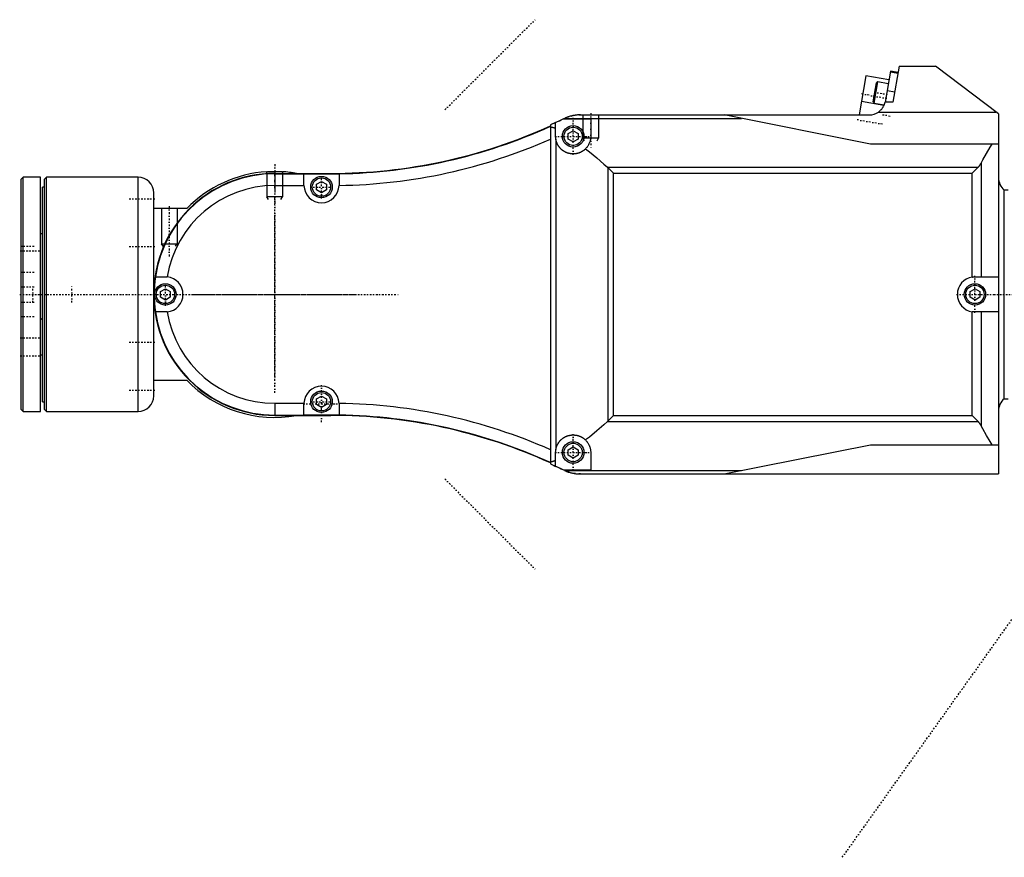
# Model space of a CAD drawing. Extents: x -415 to 202, y -1 to 644.
# Tile 2 of 3: x -415 to -163, y 426 to 640. Entities that reach past the tile are written whole.
import ezdxf

# ---------------------------------------------------------------- set-up
doc = ezdxf.new("R2010")
doc.units = 0
doc.linetypes.add('CENTER', pattern=[1.5, 0.45, -0.5, 0.05, -0.5])
for name, color, linetype in [('AM_0', 7, 'CONTINUOUS'), ('AM_10', 7, 'CONTINUOUS'), ('AM_7', 7, 'CENTER')]:
    doc.layers.add(name, color=color, linetype=linetype)

msp = doc.modelspace()

# ---------------------------------------------------------------- linework, layer by layer
at = {"layer": 'AM_0', "color": 7, "linetype": 'CONTINUOUS'}
for p, q in [((-189.91, 628.5), (-191.55, 619.23)), ((-189.91, 628.5), (-180.63, 628.5)), ((-164.5, 616.24), (-180.63, 628.5)), ((-198.47, 626), (-200.23, 616)), ((-192.56, 624.96), (-198.47, 626)), ((-192.17, 627.16), (-193.57, 619.23)), ((-190.25, 626.6), (-192.21, 626.94)), ((-190.21, 626.82), (-192.17, 627.16)), ((-196.59, 619.36), (-195.74, 624.19)), ((-196.35, 619.01), (-195.39, 624.43)), ((-195.39, 624.43), (-195.74, 624.19)), ((-192.73, 623.96), (-195.39, 624.43)), ((-191.09, 621.83), (-193.05, 622.18)), ((-193.89, 618.39), (-199.63, 619.41)), ((-196.59, 619.36), (-196.35, 619.01)), ((-196.35, 619.01), (-193.82, 618.57)), ((-191.55, 619.23), (-193.63, 619.23)), ((-271.62, 616), (-197.56, 616)), ((-197.31, 608.5), (-234.81, 616)), ((-195.25, 616.73), (-165.15, 616.73)), ((-164.5, 616.24), (-164.5, 524)), ((-278, 614.06), (-279.33, 613.44)), ((-279.33, 613.44), (-279.33, 526.56)), ((-278.5, 613.83), (-276.07, 614.98)), ((-278, 610.5), (-278, 614.06)), ((-276.07, 614.98), (-275.49, 615.22)), ((-276, 615.01), (-269, 615.01)), ((-275.75, 615.11), (-230.38, 615.11)), ((-269, 615.01), (-269, 610.5)), ((-274.75, 611.22), (-273.5, 611.94)), ((-274.75, 609.78), (-274.75, 611.22)), ((-273.5, 611.94), (-272.25, 611.22)), ((-272.25, 611.22), (-272.25, 609.78)), ((-277.94, 609.74), (-277.94, 530.26)), ((-273.5, 609.06), (-274.75, 609.78)), ((-272.25, 609.78), (-273.5, 609.06)), ((-164.5, 608.5), (-197.31, 608.5)), ((-168.94, 603.63), (-168.94, 574.5)), ((-352, 600.94), (-352, 601.44)), ((-350, 601), (-350, 597.9)), ((-350, 601), (-335.57, 601)), ((-350, 600.9), (-342.5, 600.9)), ((-348, 601.44), (-348, 601)), ((-342.5, 597.9), (-342.5, 600.91)), ((-342.5, 600.91), (-335.57, 600.91)), ((-335.57, 600.91), (-335.57, 601)), ((-333.5, 600.92), (-333.5, 597.92)), ((-264.71, 602.59), (-169.69, 602.59)), ((-264.62, 602.5), (-263.18, 601.06)), ((-264.62, 602.5), (-264.62, 537.5)), ((-263.18, 601.06), (-171.22, 601.06)), ((-263.18, 538.94), (-263.18, 601.06)), ((-171.22, 601.06), (-169.69, 602.59)), ((-171.22, 574.45), (-171.22, 601.06)), ((-414.5, 600), (-415, 599.5)), ((-415, 540.5), (-415, 599.5)), ((-410, 600), (-414.5, 600)), ((-414.5, 540), (-414.5, 600)), ((-410, 540), (-410, 600)), ((-408.5, 600), (-409, 599.5)), ((-409, 540.5), (-409, 599.5)), ((-385, 600), (-408.5, 600)), ((-408.5, 540), (-408.5, 600)), ((-385, 540), (-385, 600)), ((-339.25, 598.22), (-338, 598.94)), ((-339.25, 596.78), (-339.25, 598.22)), ((-338, 598.94), (-336.75, 598.22)), ((-336.75, 598.22), (-336.75, 596.78)), ((-409, 597.5), (-409.5, 597.5)), ((-409.5, 542.5), (-409.5, 597.5)), ((-381, 544), (-381, 596)), ((-350, 597.9), (-342.5, 597.9)), ((-338, 596.06), (-339.25, 596.78)), ((-336.75, 596.78), (-338, 596.06)), ((-162, 596.75), (-163, 596.75)), ((-163, 543.25), (-163, 596.75)), ((-372.54, 592), (-381, 592)), ((-409.5, 585.5), (-410, 585.5)), ((-380.58, 574.5), (-378, 574.5)), ((-170.53, 574.5), (-164.5, 574.5)), ((-379.25, 570.72), (-378, 571.44)), ((-379.25, 569.28), (-379.25, 570.72)), ((-378, 571.44), (-376.75, 570.72)), ((-376.75, 570.72), (-376.75, 569.28)), ((-171.75, 570.72), (-170.5, 571.44)), ((-171.75, 569.28), (-171.75, 570.72)), ((-170.5, 571.44), (-169.25, 570.72)), ((-169.25, 570.72), (-169.25, 569.28)), ((-378, 568.56), (-379.25, 569.28)), ((-376.75, 569.28), (-378, 568.56)), ((-170.5, 568.56), (-171.75, 569.28)), ((-169.25, 569.28), (-170.5, 568.56)), ((-378, 565.5), (-380.58, 565.5)), ((-171.22, 538.94), (-171.22, 565.55)), ((-164.5, 565.5), (-170.53, 565.5)), ((-168.94, 565.5), (-168.94, 536.37)), ((-410, 563.5), (-409.5, 564)), ((-410, 554.5), (-409.5, 554.5)), ((-381, 548), (-372.54, 548)), ((-339.25, 543.22), (-338, 543.94)), ((-339.25, 541.78), (-339.25, 543.22)), ((-338, 543.94), (-336.75, 543.22)), ((-336.75, 543.22), (-336.75, 541.78)), ((-163, 543.25), (-162, 543.25)), ((-415, 540.5), (-414.5, 540)), ((-409.5, 542.5), (-409, 542.5)), ((-409, 540.5), (-408.5, 540)), ((-350, 542.1), (-350, 539)), ((-350, 542.1), (-342.5, 542.1)), ((-342.5, 539.09), (-342.5, 542.1)), ((-338, 541.06), (-339.25, 541.78)), ((-336.75, 541.78), (-338, 541.06)), ((-333.5, 542.08), (-333.5, 539.08)), ((-414.5, 540), (-410, 540)), ((-408.5, 540), (-385, 540)), ((-350, 539.1), (-342.5, 539.1)), ((-350, 539), (-335.57, 539)), ((-335.57, 539.09), (-342.5, 539.09)), ((-335.57, 539), (-335.57, 539.09)), ((-263.18, 538.94), (-264.62, 537.5)), ((-263.18, 538.94), (-171.22, 538.94)), ((-169.69, 537.41), (-171.22, 538.94)), ((-264.71, 537.41), (-169.69, 537.41)), ((-274.75, 530.22), (-273.5, 530.94)), ((-274.75, 528.78), (-274.75, 530.22)), ((-273.5, 530.94), (-272.25, 530.22)), ((-272.25, 530.22), (-272.25, 528.78)), ((-234.81, 524), (-197.31, 531.5)), ((-197.31, 531.5), (-164.5, 531.5)), ((-278, 525.94), (-278, 529.5)), ((-273.5, 528.06), (-274.75, 528.78)), ((-272.25, 528.78), (-273.5, 528.06)), ((-269, 529.5), (-269, 524.99)), ((-279.33, 526.56), (-278, 525.94)), ((-276.07, 525.02), (-278.48, 526.16)), ((-275.49, 524.78), (-276.07, 525.02)), ((-269, 524.99), (-276, 524.99)), ((-275.75, 524.89), (-230.38, 524.89)), ((-271.62, 524), (-164.5, 524))]:
    msp.add_line(p, q, dxfattribs=at)
for points in [[(-193.63, 619.23, 0), (-193.65, 619.16, 0), (-193.68, 619.01, 0), (-193.72, 618.86, 0), (-193.74, 618.79, 0), (-193.77, 618.71, 0), (-193.82, 618.56, 0), (-193.88, 618.41, 0), (-193.95, 618.26, 0), (-194.03, 618.12, 0), (-194.11, 617.97, 0), (-194.15, 617.9, 0), (-194.2, 617.83, 0), (-194.29, 617.69, 0), (-194.4, 617.55, 0), (-194.51, 617.41, 0), (-194.62, 617.28, 0), (-194.75, 617.15, 0), (-194.81, 617.09, 0), (-194.88, 617.03, 0), (-195.02, 616.91, 0), (-195.17, 616.79, 0), (-195.25, 616.73, 0)], [(-271.62, 616, 0), (-271.73, 616, 0), (-271.93, 616, 0), (-272.14, 615.99, 0), (-272.25, 615.98, 0), (-272.35, 615.97, 0), (-272.57, 615.96, 0), (-272.78, 615.93, 0), (-273, 615.9, 0), (-273.22, 615.87, 0), (-273.44, 615.83, 0), (-273.55, 615.81, 0), (-273.66, 615.79, 0), (-273.88, 615.74, 0), (-274.1, 615.69, 0), (-274.31, 615.63, 0), (-274.53, 615.57, 0), (-274.75, 615.5, 0), (-274.86, 615.46, 0), (-274.96, 615.43, 0), (-275.18, 615.35, 0), (-275.39, 615.26, 0), (-275.49, 615.22, 0)], [(-274, 615.71, 0), (-273.82, 615.76, 0), (-273.47, 615.83, 0), (-273.12, 615.89, 0), (-272.95, 615.91, 0)], [(-272.08, 615.99, 0), (-272, 615.99, 0), (-271.85, 616, 0), (-271.7, 616, 0), (-271.62, 616, 0)], [(-275.49, 615.22, 0), (-275.33, 615.29, 0), (-275.01, 615.41, 0), (-274.69, 615.52, 0), (-274.53, 615.57, 0)], [(-279.33, 612.89, 0), (-279.29, 612.89, 0), (-279.21, 612.89, 0), (-279.13, 612.88, 0), (-279.1, 612.88, 0), (-279.06, 612.87, 0), (-278.98, 612.86, 0), (-278.9, 612.85, 0), (-278.82, 612.84, 0), (-278.75, 612.82, 0), (-278.67, 612.8, 0), (-278.63, 612.79, 0), (-278.6, 612.78, 0), (-278.52, 612.76, 0), (-278.45, 612.73, 0), (-278.38, 612.7, 0), (-278.31, 612.67, 0), (-278.24, 612.64, 0), (-278.2, 612.63, 0), (-278.17, 612.61, 0), (-278.1, 612.58, 0), (-278.03, 612.54, 0), (-278, 612.52, 0)], [(-277.94, 609.74, 0), (-277.96, 609.87, 0), (-277.98, 610.12, 0), (-278, 610.37, 0), (-278, 610.5, 0)], [(-270.34, 607.29, 0), (-270.37, 607.26, 0), (-270.44, 607.2, 0), (-270.51, 607.14, 0), (-270.54, 607.11, 0), (-270.58, 607.08, 0), (-270.65, 607.02, 0), (-270.72, 606.96, 0), (-270.79, 606.91, 0), (-270.86, 606.86, 0), (-270.93, 606.8, 0), (-270.97, 606.78, 0), (-271.01, 606.75, 0), (-271.09, 606.7, 0), (-271.16, 606.65, 0), (-271.24, 606.61, 0), (-271.32, 606.56, 0), (-271.4, 606.52, 0), (-271.44, 606.5, 0), (-271.48, 606.48, 0), (-271.56, 606.44, 0), (-271.64, 606.4, 0), (-271.69, 606.38, 0), (-271.73, 606.36, 0), (-271.81, 606.33, 0), (-271.9, 606.3, 0), (-271.94, 606.28, 0), (-271.98, 606.26, 0), (-272.07, 606.23, 0), (-272.15, 606.21, 0), (-272.24, 606.18, 0), (-272.33, 606.16, 0), (-272.42, 606.13, 0), (-272.46, 606.12, 0), (-272.5, 606.11, 0), (-272.59, 606.09, 0), (-272.68, 606.08, 0), (-272.77, 606.06, 0), (-272.86, 606.05, 0), (-272.95, 606.03, 0), (-273, 606.03, 0), (-273.04, 606.02, 0), (-273.13, 606.02, 0), (-273.22, 606.01, 0), (-273.31, 606, 0), (-273.4, 606, 0), (-273.49, 606, 0), (-273.54, 606, 0), (-273.58, 606, 0), (-273.68, 606, 0), (-273.77, 606.01, 0), (-273.86, 606.01, 0), (-273.95, 606.02, 0), (-274.04, 606.03, 0), (-274.08, 606.04, 0), (-274.13, 606.04, 0), (-274.22, 606.06, 0), (-274.31, 606.07, 0), (-274.4, 606.09, 0), (-274.48, 606.11, 0), (-274.57, 606.13, 0), (-274.62, 606.14, 0), (-274.66, 606.15, 0), (-274.75, 606.18, 0), (-274.84, 606.2, 0), (-274.88, 606.22, 0), (-274.92, 606.23, 0), (-275.01, 606.26, 0), (-275.09, 606.29, 0), (-275.14, 606.31, 0), (-275.18, 606.32, 0), (-275.26, 606.36, 0), (-275.34, 606.4, 0), (-275.43, 606.43, 0), (-275.51, 606.47, 0), (-275.59, 606.51, 0), (-275.63, 606.54, 0), (-275.67, 606.56, 0), (-275.75, 606.6, 0), (-275.83, 606.65, 0), (-275.9, 606.7, 0), (-275.98, 606.75, 0), (-276.06, 606.8, 0), (-276.09, 606.82, 0), (-276.13, 606.85, 0), (-276.2, 606.9, 0), (-276.28, 606.96, 0), (-276.35, 607.01, 0), (-276.42, 607.07, 0), (-276.48, 607.13, 0), (-276.52, 607.16, 0), (-276.55, 607.19, 0), (-276.62, 607.25, 0), (-276.68, 607.32, 0), (-276.75, 607.38, 0), (-276.81, 607.45, 0), (-276.87, 607.52, 0), (-276.9, 607.55, 0), (-276.93, 607.59, 0), (-276.99, 607.66, 0), (-277.04, 607.73, 0), (-277.1, 607.8, 0), (-277.15, 607.87, 0), (-277.2, 607.95, 0), (-277.23, 607.98, 0), (-277.26, 608.02, 0), (-277.3, 608.1, 0), (-277.35, 608.17, 0), (-277.38, 608.21, 0), (-277.4, 608.25, 0), (-277.44, 608.33, 0), (-277.49, 608.41, 0), (-277.51, 608.45, 0), (-277.53, 608.49, 0), (-277.57, 608.57, 0), (-277.61, 608.66, 0), (-277.64, 608.74, 0), (-277.68, 608.82, 0), (-277.71, 608.91, 0), (-277.72, 608.95, 0), (-277.74, 608.99, 0), (-277.77, 609.08, 0), (-277.8, 609.17, 0), (-277.82, 609.25, 0), (-277.85, 609.34, 0), (-277.87, 609.43, 0), (-277.88, 609.47, 0), (-277.89, 609.52, 0), (-277.91, 609.61, 0), (-277.93, 609.69, 0), (-277.94, 609.74, 0)], [(-269, 610.5, 0), (-269, 610.41, 0), (-269.01, 610.23, 0), (-269.02, 610.04, 0), (-269.03, 609.95, 0), (-269.05, 609.86, 0), (-269.08, 609.67, 0), (-269.12, 609.48, 0), (-269.17, 609.29, 0), (-269.22, 609.1, 0), (-269.29, 608.92, 0), (-269.32, 608.82, 0), (-269.36, 608.73, 0), (-269.45, 608.55, 0), (-269.54, 608.36, 0), (-269.64, 608.19, 0), (-269.75, 608.01, 0), (-269.87, 607.84, 0), (-269.93, 607.76, 0), (-269.99, 607.68, 0), (-270.13, 607.52, 0), (-270.27, 607.37, 0), (-270.34, 607.29, 0)], [(-168.94, 603.63, 0), (-168.49, 604.47, 0), (-167.57, 606.11, 0), (-166.6, 607.71, 0), (-166.1, 608.5, 0)], [(-270.34, 607.29, 0), (-269.35, 606.53, 0), (-267.43, 604.98, 0), (-265.6, 603.39, 0), (-264.71, 602.59, 0)], [(-169.69, 602.59, 0), (-169.67, 602.61, 0), (-169.62, 602.67, 0), (-169.56, 602.73, 0), (-169.54, 602.75, 0), (-169.51, 602.78, 0), (-169.47, 602.84, 0), (-169.42, 602.9, 0), (-169.37, 602.96, 0), (-169.33, 603.02, 0), (-169.29, 603.07, 0), (-169.26, 603.1, 0), (-169.24, 603.13, 0), (-169.2, 603.19, 0), (-169.17, 603.25, 0), (-169.13, 603.31, 0), (-169.09, 603.37, 0), (-169.06, 603.43, 0), (-169.04, 603.45, 0), (-169.02, 603.48, 0), (-168.99, 603.54, 0), (-168.96, 603.6, 0), (-168.94, 603.63, 0)], [(-352, 601.44, 0), (-352, 601.44, 0), (-352, 601.44, 0), (-352, 601.44, 0), (-351.99, 601.44, 0), (-351.99, 601.44, 0), (-351.98, 601.44, 0), (-351.98, 601.44, 0), (-351.97, 601.44, 0), (-351.95, 601.44, 0), (-351.94, 601.44, 0), (-351.93, 601.44, 0), (-351.93, 601.44, 0), (-351.91, 601.44, 0), (-351.89, 601.44, 0), (-351.87, 601.44, 0), (-351.85, 601.45, 0), (-351.82, 601.45, 0), (-351.81, 601.45, 0), (-351.8, 601.45, 0), (-351.77, 601.45, 0), (-351.74, 601.45, 0), (-351.73, 601.45, 0), (-351.71, 601.45, 0), (-351.68, 601.45, 0), (-351.65, 601.46, 0), (-351.63, 601.46, 0), (-351.62, 601.46, 0), (-351.58, 601.46, 0), (-351.55, 601.46, 0), (-351.51, 601.46, 0), (-351.47, 601.47, 0), (-351.43, 601.47, 0), (-351.41, 601.47, 0), (-351.39, 601.47, 0), (-351.35, 601.47, 0), (-351.31, 601.47, 0), (-351.27, 601.47, 0), (-351.22, 601.48, 0), (-351.18, 601.48, 0), (-351.15, 601.48, 0), (-351.13, 601.48, 0), (-351.08, 601.48, 0), (-351.03, 601.48, 0), (-350.98, 601.48, 0), (-350.93, 601.49, 0), (-350.87, 601.49, 0), (-350.85, 601.49, 0), (-350.82, 601.49, 0), (-350.77, 601.49, 0), (-350.71, 601.49, 0), (-350.65, 601.49, 0), (-350.6, 601.49, 0), (-350.54, 601.5, 0), (-350.51, 601.5, 0), (-350.48, 601.5, 0), (-350.43, 601.5, 0), (-350.37, 601.5, 0), (-350.31, 601.5, 0), (-350.26, 601.5, 0), (-350.2, 601.5, 0), (-350.17, 601.5, 0), (-350.14, 601.5, 0), (-350.08, 601.5, 0), (-350.03, 601.5, 0), (-350, 601.5, 0), (-349.97, 601.5, 0), (-349.92, 601.5, 0), (-349.86, 601.5, 0), (-349.83, 601.5, 0), (-349.8, 601.5, 0), (-349.74, 601.5, 0), (-349.69, 601.5, 0), (-349.63, 601.5, 0), (-349.57, 601.5, 0), (-349.52, 601.5, 0), (-349.49, 601.5, 0), (-349.46, 601.5, 0), (-349.4, 601.49, 0), (-349.35, 601.49, 0), (-349.29, 601.49, 0), (-349.23, 601.49, 0), (-349.18, 601.49, 0), (-349.15, 601.49, 0), (-349.13, 601.49, 0), (-349.07, 601.49, 0), (-349.02, 601.48, 0), (-348.97, 601.48, 0), (-348.92, 601.48, 0), (-348.87, 601.48, 0), (-348.85, 601.48, 0), (-348.82, 601.48, 0), (-348.78, 601.48, 0), (-348.73, 601.47, 0), (-348.69, 601.47, 0), (-348.65, 601.47, 0), (-348.61, 601.47, 0), (-348.59, 601.47, 0), (-348.57, 601.47, 0), (-348.53, 601.47, 0), (-348.49, 601.46, 0), (-348.45, 601.46, 0), (-348.42, 601.46, 0), (-348.38, 601.46, 0), (-348.37, 601.46, 0), (-348.35, 601.46, 0), (-348.32, 601.45, 0), (-348.29, 601.45, 0), (-348.27, 601.45, 0), (-348.26, 601.45, 0), (-348.23, 601.45, 0), (-348.2, 601.45, 0), (-348.19, 601.45, 0), (-348.18, 601.45, 0), (-348.15, 601.45, 0), (-348.13, 601.44, 0), (-348.11, 601.44, 0), (-348.09, 601.44, 0), (-348.07, 601.44, 0), (-348.07, 601.44, 0), (-348.06, 601.44, 0), (-348.05, 601.44, 0), (-348.03, 601.44, 0), (-348.02, 601.44, 0), (-348.02, 601.44, 0), (-348.01, 601.44, 0), (-348.01, 601.44, 0), (-348, 601.44, 0), (-348, 601.44, 0), (-348, 601.44, 0), (-348, 601.44, 0)], [(-351.94, 600.94, 0), (-351.94, 600.94, 0), (-351.94, 600.94, 0), (-351.94, 600.94, 0), (-351.94, 600.94, 0), (-351.94, 600.94, 0), (-351.94, 600.94, 0), (-351.93, 600.94, 0), (-351.93, 600.94, 0), (-351.93, 600.94, 0), (-351.93, 600.94, 0), (-351.92, 600.94, 0), (-351.92, 600.94, 0), (-351.92, 600.94, 0), (-351.91, 600.94, 0), (-351.91, 600.94, 0), (-351.9, 600.94, 0), (-351.9, 600.94, 0), (-351.9, 600.94, 0), (-351.89, 600.94, 0), (-351.89, 600.94, 0), (-351.88, 600.94, 0), (-351.88, 600.94, 0), (-351.87, 600.94, 0), (-351.86, 600.94, 0), (-351.86, 600.94, 0), (-351.85, 600.94, 0), (-351.85, 600.94, 0), (-351.84, 600.95, 0), (-351.83, 600.95, 0), (-351.82, 600.95, 0), (-351.81, 600.95, 0), (-351.8, 600.95, 0), (-351.79, 600.95, 0), (-351.79, 600.95, 0), (-351.78, 600.95, 0), (-351.77, 600.95, 0), (-351.75, 600.95, 0), (-351.74, 600.95, 0), (-351.73, 600.95, 0), (-351.72, 600.95, 0), (-351.72, 600.95, 0), (-351.7, 600.95, 0), (-351.69, 600.95, 0), (-351.68, 600.95, 0), (-351.66, 600.96, 0), (-351.65, 600.96, 0), (-351.64, 600.96, 0), (-351.63, 600.96, 0), (-351.62, 600.96, 0), (-351.6, 600.96, 0), (-351.58, 600.96, 0), (-351.57, 600.96, 0), (-351.55, 600.96, 0), (-351.54, 600.96, 0), (-351.53, 600.96, 0), (-351.52, 600.96, 0), (-351.5, 600.96, 0), (-351.48, 600.96, 0), (-351.46, 600.97, 0), (-351.45, 600.97, 0), (-351.44, 600.97, 0), (-351.43, 600.97, 0), (-351.41, 600.97, 0), (-351.39, 600.97, 0), (-351.38, 600.97, 0), (-351.37, 600.97, 0), (-351.35, 600.97, 0), (-351.33, 600.97, 0), (-351.32, 600.97, 0), (-351.31, 600.97, 0), (-351.29, 600.97, 0), (-351.27, 600.97, 0), (-351.25, 600.97, 0), (-351.23, 600.98, 0), (-351.21, 600.98, 0), (-351.19, 600.98, 0), (-351.18, 600.98, 0), (-351.16, 600.98, 0), (-351.14, 600.98, 0), (-351.12, 600.98, 0), (-351.09, 600.98, 0), (-351.07, 600.98, 0), (-351.06, 600.98, 0), (-351.04, 600.98, 0), (-351.02, 600.98, 0), (-351, 600.98, 0), (-350.97, 600.98, 0), (-350.95, 600.99, 0), (-350.92, 600.99, 0), (-350.91, 600.99, 0), (-350.89, 600.99, 0), (-350.87, 600.99, 0), (-350.84, 600.99, 0), (-350.82, 600.99, 0), (-350.79, 600.99, 0), (-350.76, 600.99, 0), (-350.75, 600.99, 0), (-350.74, 600.99, 0), (-350.71, 600.99, 0), (-350.68, 600.99, 0), (-350.66, 600.99, 0), (-350.63, 600.99, 0), (-350.6, 600.99, 0), (-350.59, 600.99, 0), (-350.57, 600.99, 0), (-350.55, 601, 0), (-350.52, 601, 0), (-350.5, 601, 0), (-350.49, 601, 0), (-350.46, 601, 0), (-350.43, 601, 0), (-350.42, 601, 0), (-350.41, 601, 0), (-350.38, 601, 0), (-350.35, 601, 0), (-350.32, 601, 0), (-350.29, 601, 0), (-350.27, 601, 0), (-350.25, 601, 0), (-350.24, 601, 0), (-350.21, 601, 0), (-350.18, 601, 0), (-350.15, 601, 0), (-350.12, 601, 0), (-350.1, 601, 0), (-350.08, 601, 0), (-350.07, 601, 0), (-350.04, 601, 0), (-350.01, 601, 0), (-350, 601, 0)], [(-264.71, 602.59, 0), (-264.7, 602.57, 0), (-264.67, 602.54, 0), (-264.63, 602.51, 0), (-264.62, 602.5, 0)], [(-378, 574.5, 0), (-377.92, 574.5, 0), (-377.77, 574.49, 0), (-377.62, 574.48, 0), (-377.54, 574.48, 0)], [(-171.22, 574.45, 0), (-171.2, 574.45, 0), (-171.17, 574.45, 0), (-171.13, 574.46, 0), (-171.11, 574.46, 0), (-171.09, 574.47, 0), (-171.05, 574.47, 0), (-171.01, 574.47, 0), (-170.97, 574.48, 0), (-170.94, 574.48, 0), (-170.9, 574.48, 0), (-170.88, 574.49, 0), (-170.86, 574.49, 0), (-170.82, 574.49, 0), (-170.78, 574.49, 0), (-170.74, 574.49, 0), (-170.7, 574.5, 0), (-170.67, 574.5, 0), (-170.65, 574.5, 0), (-170.63, 574.5, 0), (-170.59, 574.5, 0), (-170.55, 574.5, 0), (-170.53, 574.5, 0)], [(-377.54, 565.52, 0), (-377.62, 565.52, 0), (-377.77, 565.51, 0), (-377.92, 565.5, 0), (-378, 565.5, 0)], [(-170.53, 565.5, 0), (-170.55, 565.5, 0), (-170.59, 565.5, 0), (-170.63, 565.5, 0), (-170.65, 565.5, 0), (-170.67, 565.5, 0), (-170.7, 565.5, 0), (-170.74, 565.51, 0), (-170.78, 565.51, 0), (-170.82, 565.51, 0), (-170.86, 565.51, 0), (-170.88, 565.51, 0), (-170.9, 565.52, 0), (-170.94, 565.52, 0), (-170.97, 565.52, 0), (-171.01, 565.53, 0), (-171.05, 565.53, 0), (-171.09, 565.53, 0), (-171.11, 565.54, 0), (-171.13, 565.54, 0), (-171.17, 565.55, 0), (-171.2, 565.55, 0), (-171.22, 565.55, 0)], [(-264.71, 537.41, 0), (-265.6, 536.61, 0), (-267.43, 535.02, 0), (-269.35, 533.47, 0), (-270.34, 532.71, 0)], [(-264.62, 537.5, 0), (-264.63, 537.49, 0), (-264.67, 537.46, 0), (-264.7, 537.43, 0), (-264.71, 537.41, 0)], [(-168.94, 536.37, 0), (-168.96, 536.4, 0), (-168.99, 536.46, 0), (-169.03, 536.52, 0), (-169.05, 536.55, 0), (-169.06, 536.58, 0), (-169.1, 536.65, 0), (-169.14, 536.71, 0), (-169.18, 536.77, 0), (-169.22, 536.82, 0), (-169.26, 536.88, 0), (-169.28, 536.91, 0), (-169.3, 536.94, 0), (-169.34, 537, 0), (-169.38, 537.05, 0), (-169.42, 537.11, 0), (-169.47, 537.17, 0), (-169.52, 537.22, 0), (-169.54, 537.25, 0), (-169.57, 537.28, 0), (-169.62, 537.33, 0), (-169.67, 537.39, 0), (-169.69, 537.41, 0)], [(-166.1, 531.5, 0), (-166.6, 532.29, 0), (-167.57, 533.89, 0), (-168.49, 535.53, 0), (-168.94, 536.37, 0)], [(-277.94, 530.26, 0), (-277.93, 530.31, 0), (-277.91, 530.39, 0), (-277.89, 530.48, 0), (-277.88, 530.53, 0), (-277.87, 530.57, 0), (-277.85, 530.66, 0), (-277.82, 530.75, 0), (-277.8, 530.83, 0), (-277.77, 530.92, 0), (-277.74, 531.01, 0), (-277.72, 531.05, 0), (-277.71, 531.09, 0), (-277.68, 531.18, 0), (-277.64, 531.26, 0), (-277.61, 531.34, 0), (-277.57, 531.43, 0), (-277.53, 531.51, 0), (-277.51, 531.55, 0), (-277.49, 531.59, 0), (-277.44, 531.67, 0), (-277.4, 531.75, 0), (-277.38, 531.79, 0), (-277.35, 531.83, 0), (-277.3, 531.9, 0), (-277.26, 531.98, 0), (-277.23, 532.02, 0), (-277.2, 532.05, 0), (-277.15, 532.13, 0), (-277.1, 532.2, 0), (-277.04, 532.27, 0), (-276.99, 532.34, 0), (-276.93, 532.41, 0), (-276.9, 532.45, 0), (-276.87, 532.48, 0), (-276.81, 532.55, 0), (-276.75, 532.62, 0), (-276.68, 532.68, 0), (-276.62, 532.75, 0), (-276.55, 532.81, 0), (-276.52, 532.84, 0), (-276.48, 532.87, 0), (-276.42, 532.93, 0), (-276.35, 532.99, 0), (-276.28, 533.04, 0), (-276.2, 533.1, 0), (-276.13, 533.15, 0), (-276.09, 533.18, 0), (-276.06, 533.2, 0), (-275.98, 533.25, 0), (-275.9, 533.3, 0), (-275.83, 533.35, 0), (-275.75, 533.4, 0), (-275.67, 533.44, 0), (-275.63, 533.46, 0), (-275.59, 533.49, 0), (-275.51, 533.53, 0), (-275.43, 533.57, 0), (-275.34, 533.6, 0), (-275.26, 533.64, 0), (-275.18, 533.68, 0), (-275.14, 533.69, 0), (-275.09, 533.71, 0), (-275.01, 533.74, 0), (-274.92, 533.77, 0), (-274.88, 533.78, 0), (-274.84, 533.8, 0), (-274.75, 533.82, 0), (-274.66, 533.85, 0), (-274.62, 533.86, 0), (-274.57, 533.87, 0), (-274.48, 533.89, 0), (-274.4, 533.91, 0), (-274.31, 533.93, 0), (-274.22, 533.94, 0), (-274.13, 533.96, 0), (-274.08, 533.96, 0), (-274.04, 533.97, 0), (-273.95, 533.98, 0), (-273.86, 533.99, 0), (-273.77, 533.99, 0), (-273.68, 534, 0), (-273.58, 534, 0), (-273.54, 534, 0), (-273.49, 534, 0), (-273.4, 534, 0), (-273.31, 534, 0), (-273.22, 533.99, 0), (-273.13, 533.98, 0), (-273.04, 533.98, 0), (-273, 533.97, 0), (-272.95, 533.97, 0), (-272.86, 533.95, 0), (-272.77, 533.94, 0), (-272.68, 533.92, 0), (-272.59, 533.91, 0), (-272.5, 533.89, 0), (-272.46, 533.88, 0), (-272.42, 533.87, 0), (-272.33, 533.84, 0), (-272.24, 533.82, 0), (-272.15, 533.79, 0), (-272.07, 533.77, 0), (-271.98, 533.74, 0), (-271.94, 533.72, 0), (-271.9, 533.7, 0), (-271.81, 533.67, 0), (-271.73, 533.64, 0), (-271.69, 533.62, 0), (-271.64, 533.6, 0), (-271.56, 533.56, 0), (-271.48, 533.52, 0), (-271.44, 533.5, 0), (-271.4, 533.48, 0), (-271.32, 533.44, 0), (-271.24, 533.39, 0), (-271.16, 533.35, 0), (-271.09, 533.3, 0), (-271.01, 533.25, 0), (-270.97, 533.22, 0), (-270.93, 533.2, 0), (-270.86, 533.14, 0), (-270.79, 533.09, 0), (-270.72, 533.04, 0), (-270.65, 532.98, 0), (-270.58, 532.92, 0), (-270.54, 532.89, 0), (-270.51, 532.86, 0), (-270.44, 532.8, 0), (-270.37, 532.74, 0), (-270.34, 532.71, 0)], [(-270.34, 532.71, 0), (-270.27, 532.63, 0), (-270.13, 532.48, 0), (-269.99, 532.32, 0), (-269.93, 532.24, 0), (-269.87, 532.16, 0), (-269.75, 531.99, 0), (-269.64, 531.81, 0), (-269.54, 531.64, 0), (-269.45, 531.45, 0), (-269.36, 531.27, 0), (-269.32, 531.18, 0), (-269.29, 531.08, 0), (-269.22, 530.9, 0), (-269.17, 530.71, 0), (-269.12, 530.52, 0), (-269.08, 530.33, 0), (-269.05, 530.14, 0), (-269.03, 530.05, 0), (-269.02, 529.96, 0), (-269.01, 529.77, 0), (-269, 529.59, 0), (-269, 529.5, 0)], [(-278, 529.5, 0), (-278, 529.63, 0), (-277.98, 529.88, 0), (-277.96, 530.13, 0), (-277.94, 530.26, 0)], [(-278, 527.48, 0), (-278.03, 527.46, 0), (-278.1, 527.42, 0), (-278.17, 527.39, 0), (-278.2, 527.37, 0), (-278.24, 527.36, 0), (-278.31, 527.33, 0), (-278.38, 527.3, 0), (-278.45, 527.27, 0), (-278.52, 527.24, 0), (-278.6, 527.22, 0), (-278.63, 527.21, 0), (-278.67, 527.2, 0), (-278.75, 527.18, 0), (-278.82, 527.16, 0), (-278.9, 527.15, 0), (-278.98, 527.14, 0), (-279.06, 527.13, 0), (-279.1, 527.12, 0), (-279.13, 527.12, 0), (-279.21, 527.11, 0), (-279.29, 527.11, 0), (-279.33, 527.11, 0)], [(-275.49, 524.78, 0), (-275.39, 524.74, 0), (-275.18, 524.65, 0), (-274.96, 524.57, 0), (-274.86, 524.54, 0), (-274.75, 524.5, 0), (-274.53, 524.43, 0), (-274.31, 524.37, 0), (-274.1, 524.31, 0), (-273.88, 524.26, 0), (-273.66, 524.21, 0), (-273.55, 524.19, 0), (-273.44, 524.17, 0), (-273.22, 524.13, 0), (-273, 524.1, 0), (-272.78, 524.07, 0), (-272.57, 524.04, 0), (-272.35, 524.03, 0), (-272.25, 524.02, 0), (-272.14, 524.01, 0), (-271.93, 524, 0), (-271.73, 524, 0), (-271.62, 524, 0)], [(-274.52, 524.43, 0), (-274.68, 524.48, 0), (-275.01, 524.59, 0), (-275.33, 524.71, 0), (-275.49, 524.78, 0)], [(-272.92, 524.08, 0), (-272.97, 524.09, 0), (-273.08, 524.11, 0), (-273.18, 524.12, 0), (-273.23, 524.13, 0)], [(-271.62, 524, 0), (-271.7, 524, 0), (-271.85, 524, 0), (-272, 524.01, 0), (-272.08, 524.01, 0)]]:
    msp.add_polyline3d(points, dxfattribs=at)
for centre, radius in [((-273.5, 610.5), 2.75), ((-273.5, 610.5), 2.35), ((-338, 597.5), 2.75), ((-338, 597.5), 2.35), ((-378, 570), 2.75), ((-378, 570), 2.35), ((-170.53, 570), 2.75), ((-170.53, 570), 2.35), ((-338, 542.5), 2.75), ((-338, 542.5), 2.35), ((-273.5, 529.5), 2.75), ((-273.5, 529.5), 2.35)]:
    msp.add_circle(centre, radius, dxfattribs=at)
for centre, radius, start, end in [((-197.56, 620), 4, 270, 305.2463), ((-335.57, 737.15), 135.89, 295.0653, 295.9684), ((-335.57, 736.89), 135.89, 270, 294.4478), ((-335.57, 736.89), 135.99, 270.8722, 294.4288), ((-335.57, 736.89), 138.99, 270.8531, 293.8689), ((-350, 570), 31, 90, 270), ((-350, 570), 30.9, 90, 171.6264), ((-350, 570), 31.5, 93.6403, 135.7002), ((-350, 570), 31.5, 79.7778, 86.3597), ((-335.57, 736.89), 135.98, 270, 270.8722), ((-385, 596), 4, 0, 90), ((-160.5, 599.87), 4, 180.0358, 231.3178), ((-350, 570), 27.9, 90, 170.7681), ((-338, 598), 4.5, 181.2199, 358.9763), ((-350, 570), 30.91, 171.6282, 188.3718), ((-378, 570), 4.5, 275.8319, 84.1681), ((-170.53, 570), 4.5, 98.8466, 261.1534), ((-350, 570), 30.9, 188.3736, 270), ((-350, 570), 27.9, 189.2319, 270), ((-350, 570), 31.5, 224.2998, 280.2222), ((-338, 542), 4.5, 1.0237, 178.7801), ((-385, 544), 4, 270, 0), ((-160.5, 540.13), 4, 128.6822, 179.9642), ((-335.57, 403.11), 138.99, 66.1311, 89.1469), ((-335.57, 403.11), 135.98, 89.1278, 90), ((-335.57, 403.11), 135.89, 65.5522, 90), ((-335.57, 403.11), 135.99, 65.5712, 89.1278), ((-335.57, 402.85), 135.89, 64.0316, 64.9347)]:
    msp.add_arc(centre, radius, start, end, dxfattribs=at)
at = {"layer": 'AM_10', "color": 7, "linetype": 'CONTINUOUS'}
for p, q in [((-271, 616), (-271, 610)), ((-267, 616), (-267, 610)), ((-267, 610), (-271, 610)), ((-270.62, 609.34), (-271, 610)), ((-267.38, 609.34), (-267, 610)), ((-352, 600.94), (-352, 595)), ((-348, 601), (-348, 595)), ((-348, 595), (-352, 595)), ((-351.62, 594.34), (-352, 595)), ((-348.38, 594.34), (-348, 595)), ((-379, 592), (-379, 583)), ((-375, 592), (-375, 583)), ((-378.62, 582.34), (-379, 583)), ((-379, 583), (-375, 583)), ((-375.38, 582.34), (-375, 583))]:
    msp.add_line(p, q, dxfattribs=at)
at = {"layer": 'AM_7', "color": 4, "linetype": 'CENTER'}
for p, q in [((-306.38, 617.28), (-283.28, 640.38)), ((-193.09, 620.22), (-199.59, 621.36)), ((-196.31, 621.8), (-193.06, 621.23)), ((-269, 616.41), (-269, 607.46)), ((-194.23, 616.05), (-192.06, 615.67)), ((-273.5, 605.77), (-273.5, 615.23)), ((-194.25, 613.62), (-200.75, 614.76)), ((-278.23, 610.5), (-268.77, 610.5)), ((-350, 603.35), (-350, 595.65)), ((-350, 601.41), (-350, 592.46)), ((-338, 594.61), (-338, 600.39)), ((-340.89, 597.5), (-335.11, 597.5)), ((-387.3, 594.5), (-380.7, 594.5)), ((-350, 544.8), (-350, 595.2)), ((-377, 592.59), (-377, 579.68)), ((-350, 549), (-350, 591)), ((-415.25, 581.14), (-409.75, 581.14)), ((-415.16, 582.35), (-411.64, 582.35)), ((-415.16, 581.14), (-411.64, 581.14)), ((-387.3, 582.25), (-380.7, 582.25)), ((-415.16, 575.68), (-411.64, 575.68)), ((-378, 567.11), (-378, 572.89)), ((-170.53, 565.28), (-170.53, 574.72)), ((-415.16, 571.95), (-411.64, 571.95)), ((-412, 567.9), (-412, 572.1)), ((-402, 567.9), (-402, 572.1)), ((-415.35, 570), (-407.65, 570)), ((-415.16, 568.05), (-411.64, 568.05)), ((-411.45, 570), (-379.55, 570)), ((-380.89, 570), (-375.11, 570)), ((-375.2, 570), (-317.95, 570)), ((-371, 570), (-329, 570)), ((-175.25, 570), (-165.81, 570)), ((-165.72, 570), (-160.78, 570)), ((-415.16, 564.32), (-411.64, 564.32)), ((-415.25, 558.86), (-409.75, 558.86)), ((-415.16, 558.86), (-411.64, 558.86)), ((-387.3, 557.75), (-380.7, 557.75)), ((-415.23, 554.25), (-410.27, 554.25)), ((-387.3, 545.5), (-380.7, 545.5)), ((-338, 537.27), (-338, 546.73)), ((-342.73, 542), (-333.27, 542)), ((-340.89, 542.5), (-335.11, 542.5)), ((-273.5, 524.77), (-273.5, 534.23)), ((-278.23, 529.5), (-268.77, 529.5)), ((-306.38, 522.72), (-283.28, 499.62)), ((-204.53, 425.79), (-158.25, 490.69))]:
    msp.add_line(p, q, dxfattribs=at)

doc.saveas('drawing.dxf')
